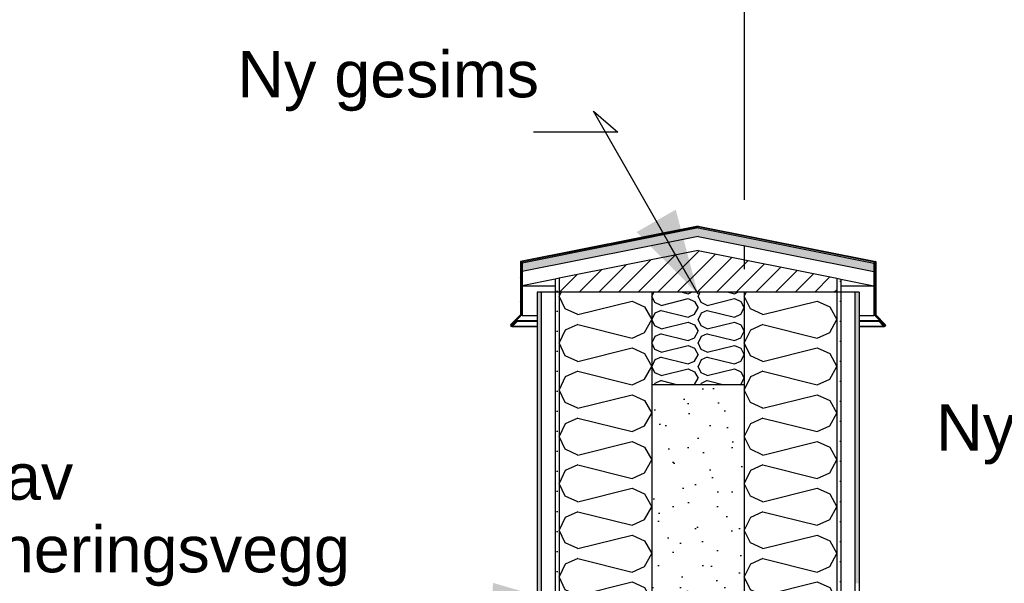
# Model space of a CAD drawing. Header units: millimetres. Extents: x -8544 to 51179, y -2070 to 39312.
# Tile 10 of 165: x -6249 to -4121, y 7271 to 8489. Entities that reach past the tile are written whole.
import ezdxf
from ezdxf.enums import TextEntityAlignment as Align

# ---------------------------------------------------------------- set-up
doc = ezdxf.new("R2010")
doc.units = ezdxf.units.MM
doc.header["$LTSCALE"] = 0.5
doc.header["$MEASUREMENT"] = 0
for name, pattern in [('Akselinje', [1500, 1000, -200, 100, -200]), ('PLINE', [0]), ('Wipeout_Contour', [2000, 0, -2000])]:
    doc.linetypes.add(name, pattern=pattern)
for name, color, linetype in [('2314 Bærende yttervegger_ lettklinker', 7, 'Continuous'), ('2314 Bærende yttervegger_ lettklinker (Skravur)', 7, 'Continuous'), ('232- Ikke-bærende yttervegger (Skravur)(Nye konstruksjoner)', 7, 'Continuous'), ('232- Ikke-bærende yttervegger(Nye konstruksjoner)', 7, 'Continuous'), ('235- Utvendig kledning og overflate (Skravur)(Nye konstruksjoner)', 7, 'Continuous'), ('235- Utvendig kledning og overflate(Nye konstruksjoner)', 7, 'Continuous'), ('265- Gesimser_ takrenner og nedløp (Skravur)(Nye konstruksjoner)', 7, 'Continuous'), ('265- Gesimser_ takrenner og nedløp(Nye konstruksjoner)', 7, 'Continuous'), ('82-- Modullinjer', 7, 'Continuous'), ('832- Tekst bygning(Nye konstruksjoner)', 7, 'Continuous')]:
    doc.layers.add(name, color=color, linetype=linetype)
doc.layers.add('262- Taktekking(Nye konstruksjoner)', color=7, linetype='Continuous', lineweight=0)
doc.styles.add('GENERATED_STYLE_1', font='arial.ttf')
doc.styles.add('GENERATED_STYLE_3', font='arial.ttf')
doc.dimstyles.new('GENERATED_STYLE__2', dxfattribs={"dimtxt": 0.18, "dimasz": 182.4, "dimexe": 0.18, "dimexo": 0.0625, "dimgap": 0, "dimtad": 0, "dimtih": 1, "dimtoh": 1, "dimdec": 4, "dimzin": 0, "dimdsep": 46, "dimcen": 0.09, "dimadec": 0, "dimazin": 0, "dimtfac": 1, "dimtdec": 4, "dimtmove": 0, "dimatfit": 3, "dimldrblk": 'ARROWHEAD_5', "dimfxl": 1, "dimtolj": 1, "dimtzin": 0, "dimarcsym": 0})
pattern_1 = [(0, (0, 0), (0, 43.30127), [0, -25]), (0, (12.5, 21.65), (0, 43.30127), [0, -25])]
pattern_2 = [(45, (0, 0), (-79.5495, 79.5495), []), (45, (-26.52, 26.52), (-79.5495, 79.5495), [])]
pattern_3 = [(45, (0, 0), (-21.2132, 21.2132), [])]

# ---------------------------------------------------------------- blocks, each defined once
blk = doc.blocks.new('*X91')
at = {"layer": '232- Ikke-bærende yttervegger (Skravur)(Nye konstruksjoner)', "linetype": 'PLINE'}
for p, q in [((-5079, 7900), (-5083.1, 7891.4)), ((-5070, 7863.8), (-5083.1, 7891.4)), ((-5042.9, 7851.5), (-4925.6, 7880.8)), ((-4925.6, 7880.8), (-4898.5, 7868.5)), ((-5042.9, 7851.5), (-5070, 7863.8)), ((-4898.5, 7868.5), (-4883.1, 7840.8)), ((-4898.5, 7813.2), (-4883.1, 7840.8)), ((-5070, 7817.9), (-5083.1, 7790.2)), ((-5042.9, 7830.2), (-5070, 7817.9)), ((-5042.9, 7830.2), (-4925.6, 7800.9)), ((-4925.6, 7800.9), (-4898.5, 7813.2)), ((-5070, 7762.6), (-5083.1, 7790.2)), ((-5042.9, 7750.3), (-4925.6, 7779.6)), ((-4925.6, 7779.6), (-4898.5, 7767.3)), ((-5042.9, 7750.3), (-5070, 7762.6)), ((-4898.5, 7767.3), (-4883.1, 7739.7)), ((-5042.9, 7729), (-5070, 7716.7)), ((-5042.9, 7729), (-4925.6, 7699.7)), ((-4898.5, 7712), (-4883.1, 7739.7)), ((-5070, 7716.7), (-5083.1, 7689.1)), ((-4925.6, 7699.7), (-4898.5, 7712)), ((-5070, 7661.4), (-5083.1, 7689.1)), ((-5042.9, 7649.1), (-4925.6, 7678.4)), ((-4925.6, 7678.4), (-4898.5, 7666.1)), ((-4898.5, 7666.1), (-4883.1, 7638.5)), ((-5042.9, 7649.1), (-5070, 7661.4)), ((-5042.9, 7627.9), (-5070, 7615.5)), ((-5042.9, 7627.9), (-4925.6, 7598.5)), ((-4898.5, 7610.9), (-4883.1, 7638.5)), ((-5070, 7615.5), (-5083.1, 7587.9)), ((-4925.6, 7598.5), (-4898.5, 7610.9)), ((-5070, 7560.3), (-5083.1, 7587.9)), ((-5042.9, 7547.9), (-5070, 7560.3)), ((-5042.9, 7547.9), (-4925.6, 7577.3)), ((-4925.6, 7577.3), (-4898.5, 7564.9)), ((-4898.5, 7564.9), (-4883.1, 7537.3)), ((-4898.5, 7509.7), (-4883.1, 7537.3)), ((-5070, 7514.4), (-5083.1, 7486.7)), ((-5042.9, 7526.7), (-5070, 7514.4)), ((-5042.9, 7526.7), (-4925.6, 7497.4)), ((-4925.6, 7497.4), (-4898.5, 7509.7)), ((-5070, 7459.1), (-5083.1, 7486.7)), ((-5042.9, 7446.8), (-4925.6, 7476.1)), ((-4925.6, 7476.1), (-4898.5, 7463.8)), ((-5042.9, 7446.8), (-5070, 7459.1)), ((-4898.5, 7463.8), (-4883.1, 7436.1)), ((-4898.5, 7408.5), (-4883.1, 7436.1)), ((-5070, 7413.2), (-5083.1, 7385.6)), ((-5042.9, 7425.5), (-5070, 7413.2)), ((-5042.9, 7425.5), (-4925.6, 7396.2)), ((-4925.6, 7396.2), (-4898.5, 7408.5)), ((-5070, 7357.9), (-5083.1, 7385.6)), ((-5042.9, 7345.6), (-4925.6, 7374.9)), ((-4925.6, 7374.9), (-4898.5, 7362.6)), ((-5042.9, 7345.6), (-5070, 7357.9)), ((-4898.5, 7362.6), (-4883.1, 7335)), ((-5042.9, 7324.3), (-5070, 7312)), ((-5042.9, 7324.3), (-4925.6, 7295)), ((-4898.5, 7307.3), (-4883.1, 7335)), ((-5070, 7312), (-5083.1, 7284.4)), ((-4925.6, 7295), (-4898.5, 7307.3)), ((-5070, 7256.8), (-5083.1, 7284.4)), ((-5042.9, 7244.4), (-4925.6, 7273.8)), ((-4925.6, 7273.8), (-4898.5, 7261.4)), ((-4898.5, 7261.4), (-4883.1, 7233.8)), ((-5042.9, 7244.4), (-5070, 7256.8)), ((-5042.9, 7223.2), (-5070, 7210.8)), ((-5042.9, 7223.2), (-4925.6, 7193.8)), ((-4898.5, 7206.2), (-4883.1, 7233.8)), ((-5070, 7210.8), (-5083.1, 7183.2)), ((-4925.6, 7193.8), (-4898.5, 7206.2)), ((-5070, 7155.6), (-5083.1, 7183.2)), ((-5042.9, 7143.3), (-5070, 7155.6)), ((-5042.9, 7143.3), (-4925.6, 7172.6)), ((-4925.6, 7172.6), (-4898.5, 7160.3)), ((-4898.5, 7160.3), (-4883.1, 7132.6)), ((-4898.5, 7105), (-4883.1, 7132.6)), ((-5070, 7109.7), (-5083.1, 7082)), ((-5042.9, 7122), (-5070, 7109.7)), ((-5042.9, 7122), (-4925.6, 7092.7)), ((-4925.6, 7092.7), (-4898.5, 7105)), ((-5070, 7054.4), (-5083.1, 7082)), ((-5042.9, 7042.1), (-4925.6, 7071.4)), ((-4925.6, 7071.4), (-4898.5, 7059.1)), ((-5042.9, 7042.1), (-5070, 7054.4)), ((-4898.5, 7059.1), (-4883.1, 7031.5)), ((-4898.5, 7003.8), (-4883.1, 7031.5)), ((-5070, 7008.5), (-5083.1, 6980.9)), ((-5042.9, 7020.8), (-5070, 7008.5)), ((-5042.9, 7020.8), (-4925.6, 6991.5)), ((-4925.6, 6991.5), (-4898.5, 7003.8)), ((-5070, 6953.2), (-5083.1, 6980.9)), ((-5042.9, 6940.9), (-4925.6, 6970.2)), ((-4925.6, 6970.2), (-4898.5, 6957.9)), ((-5042.9, 6940.9), (-5070, 6953.2)), ((-4898.5, 6957.9), (-4883.1, 6930.3)), ((-5042.9, 6919.7), (-5070, 6907.3)), ((-5042.9, 6919.7), (-4925.6, 6890.3)), ((-4898.5, 6902.7), (-4883.1, 6930.3)), ((-5070, 6907.3), (-5083.1, 6879.7)), ((-4925.6, 6890.3), (-4898.5, 6902.7)), ((-5070, 6852.1), (-5083.1, 6879.7)), ((-5001.8, 6850), (-4925.6, 6869.1)), ((-4925.6, 6869.1), (-4898.5, 6856.7)), ((-4898.5, 6856.7), (-4894.7, 6850)), ((-5065.5, 6850), (-5070, 6852.1))]:
    blk.add_line(p, q, dxfattribs=at)
blk = doc.blocks.new('*X92')
at = {"layer": '232- Ikke-bærende yttervegger (Skravur)(Nye konstruksjoner)', "linetype": 'PLINE'}
for p, q in [((-4679, 7900), (-4683.1, 7891.4)), ((-4670, 7863.8), (-4683.1, 7891.4)), ((-4642.9, 7851.5), (-4525.6, 7880.8)), ((-4525.6, 7880.8), (-4498.5, 7868.5)), ((-4642.9, 7851.5), (-4670, 7863.8)), ((-4498.5, 7868.5), (-4483.1, 7840.8)), ((-4498.5, 7813.2), (-4483.1, 7840.8)), ((-4670, 7817.9), (-4683.1, 7790.2)), ((-4642.9, 7830.2), (-4670, 7817.9)), ((-4642.9, 7830.2), (-4525.6, 7800.9)), ((-4525.6, 7800.9), (-4498.5, 7813.2)), ((-4670, 7762.6), (-4683.1, 7790.2)), ((-4642.9, 7750.3), (-4525.6, 7779.6)), ((-4525.6, 7779.6), (-4498.5, 7767.3)), ((-4642.9, 7750.3), (-4670, 7762.6)), ((-4498.5, 7767.3), (-4483.1, 7739.7)), ((-4642.9, 7729), (-4670, 7716.7)), ((-4642.9, 7729), (-4525.6, 7699.7)), ((-4498.5, 7712), (-4483.1, 7739.7)), ((-4670, 7716.7), (-4683.1, 7689.1)), ((-4525.6, 7699.7), (-4498.5, 7712)), ((-4670, 7661.4), (-4683.1, 7689.1)), ((-4642.9, 7649.1), (-4525.6, 7678.4)), ((-4525.6, 7678.4), (-4498.5, 7666.1)), ((-4498.5, 7666.1), (-4483.1, 7638.5)), ((-4642.9, 7649.1), (-4670, 7661.4)), ((-4642.9, 7627.9), (-4670, 7615.5)), ((-4642.9, 7627.9), (-4525.6, 7598.5)), ((-4498.5, 7610.9), (-4483.1, 7638.5)), ((-4670, 7615.5), (-4683.1, 7587.9)), ((-4525.6, 7598.5), (-4498.5, 7610.9)), ((-4670, 7560.3), (-4683.1, 7587.9)), ((-4642.9, 7547.9), (-4670, 7560.3)), ((-4642.9, 7547.9), (-4525.6, 7577.3)), ((-4525.6, 7577.3), (-4498.5, 7564.9)), ((-4498.5, 7564.9), (-4483.1, 7537.3)), ((-4498.5, 7509.7), (-4483.1, 7537.3)), ((-4670, 7514.4), (-4683.1, 7486.7)), ((-4642.9, 7526.7), (-4670, 7514.4)), ((-4642.9, 7526.7), (-4525.6, 7497.4)), ((-4525.6, 7497.4), (-4498.5, 7509.7)), ((-4670, 7459.1), (-4683.1, 7486.7)), ((-4642.9, 7446.8), (-4525.6, 7476.1)), ((-4525.6, 7476.1), (-4498.5, 7463.8)), ((-4642.9, 7446.8), (-4670, 7459.1)), ((-4498.5, 7463.8), (-4483.1, 7436.1)), ((-4498.5, 7408.5), (-4483.1, 7436.1)), ((-4670, 7413.2), (-4683.1, 7385.6)), ((-4642.9, 7425.5), (-4670, 7413.2)), ((-4642.9, 7425.5), (-4525.6, 7396.2)), ((-4525.6, 7396.2), (-4498.5, 7408.5)), ((-4670, 7357.9), (-4683.1, 7385.6)), ((-4642.9, 7345.6), (-4525.6, 7374.9)), ((-4525.6, 7374.9), (-4498.5, 7362.6)), ((-4642.9, 7345.6), (-4670, 7357.9)), ((-4498.5, 7362.6), (-4483.1, 7335)), ((-4642.9, 7324.3), (-4670, 7312)), ((-4642.9, 7324.3), (-4525.6, 7295)), ((-4498.5, 7307.3), (-4483.1, 7335)), ((-4670, 7312), (-4683.1, 7284.4)), ((-4525.6, 7295), (-4498.5, 7307.3)), ((-4670, 7256.8), (-4683.1, 7284.4)), ((-4642.9, 7244.4), (-4525.6, 7273.8)), ((-4525.6, 7273.8), (-4498.5, 7261.4)), ((-4498.5, 7261.4), (-4483.1, 7233.8)), ((-4642.9, 7244.4), (-4670, 7256.8)), ((-4642.9, 7223.2), (-4670, 7210.8)), ((-4642.9, 7223.2), (-4525.6, 7193.8)), ((-4498.5, 7206.2), (-4483.1, 7233.8)), ((-4670, 7210.8), (-4683.1, 7183.2)), ((-4525.6, 7193.8), (-4498.5, 7206.2)), ((-4670, 7155.6), (-4683.1, 7183.2)), ((-4642.9, 7143.3), (-4670, 7155.6)), ((-4642.9, 7143.3), (-4525.6, 7172.6)), ((-4525.6, 7172.6), (-4498.5, 7160.3)), ((-4498.5, 7160.3), (-4483.1, 7132.6)), ((-4498.5, 7105), (-4483.1, 7132.6)), ((-4670, 7109.7), (-4683.1, 7082)), ((-4642.9, 7122), (-4670, 7109.7)), ((-4642.9, 7122), (-4525.6, 7092.7)), ((-4525.6, 7092.7), (-4498.5, 7105)), ((-4670, 7054.4), (-4683.1, 7082)), ((-4642.9, 7042.1), (-4525.6, 7071.4)), ((-4525.6, 7071.4), (-4498.5, 7059.1)), ((-4642.9, 7042.1), (-4670, 7054.4)), ((-4498.5, 7059.1), (-4483.1, 7031.5)), ((-4498.5, 7003.8), (-4483.1, 7031.5)), ((-4670, 7008.5), (-4683.1, 6980.9)), ((-4642.9, 7020.8), (-4670, 7008.5)), ((-4642.9, 7020.8), (-4525.6, 6991.5)), ((-4525.6, 6991.5), (-4498.5, 7003.8)), ((-4670, 6953.2), (-4683.1, 6980.9)), ((-4642.9, 6940.9), (-4525.6, 6970.2)), ((-4525.6, 6970.2), (-4498.5, 6957.9)), ((-4642.9, 6940.9), (-4670, 6953.2)), ((-4498.5, 6957.9), (-4483.1, 6930.3)), ((-4642.9, 6919.7), (-4670, 6907.3)), ((-4642.9, 6919.7), (-4525.6, 6890.3)), ((-4498.5, 6902.7), (-4483.1, 6930.3)), ((-4670, 6907.3), (-4683.1, 6879.7)), ((-4525.6, 6890.3), (-4498.5, 6902.7)), ((-4670, 6852.1), (-4683.1, 6879.7)), ((-4601.8, 6850), (-4525.6, 6869.1)), ((-4525.6, 6869.1), (-4498.5, 6856.7)), ((-4498.5, 6856.7), (-4494.7, 6850)), ((-4665.5, 6850), (-4670, 6852.1))]:
    blk.add_line(p, q, dxfattribs=at)
blk = doc.blocks.new('*X97')
at = {"layer": '265- Gesimser_ takrenner og nedløp (Skravur)(Nye konstruksjoner)', "linetype": 'PLINE'}
for p, q in [((-4779, 7900), (-4783.1, 7891.4)), ((-4717.4, 7900), (-4704.3, 7896.7)), ((-4704.3, 7896.7), (-4697.1, 7900)), ((-4776.5, 7877.6), (-4783.1, 7891.4)), ((-4763, 7871.4), (-4776.5, 7877.6)), ((-4763, 7871.4), (-4704.3, 7886.1)), ((-4704.3, 7886.1), (-4690.8, 7879.9)), ((-4690.8, 7879.9), (-4683.1, 7866.1)), ((-4776.5, 7854.6), (-4783.1, 7840.8)), ((-4763, 7860.8), (-4776.5, 7854.6)), ((-4763, 7860.8), (-4704.3, 7846.1)), ((-4690.8, 7852.3), (-4683.1, 7866.1)), ((-4776.5, 7827), (-4783.1, 7840.8)), ((-4763, 7820.8), (-4704.3, 7835.5)), ((-4704.3, 7846.1), (-4690.8, 7852.3)), ((-4704.3, 7835.5), (-4690.8, 7829.3)), ((-4763, 7820.8), (-4776.5, 7827)), ((-4690.8, 7829.3), (-4683.1, 7815.5)), ((-4690.8, 7801.7), (-4683.1, 7815.5)), ((-4776.5, 7804.1), (-4783.1, 7790.2)), ((-4776.5, 7776.4), (-4783.1, 7790.2)), ((-4763, 7810.2), (-4776.5, 7804.1)), ((-4763, 7810.2), (-4704.3, 7795.6)), ((-4704.3, 7795.6), (-4690.8, 7801.7)), ((-4763, 7770.3), (-4776.5, 7776.4)), ((-4763, 7770.3), (-4704.3, 7784.9)), ((-4704.3, 7784.9), (-4690.8, 7778.8)), ((-4690.8, 7778.8), (-4683.1, 7764.9)), ((-4776.5, 7753.5), (-4783.1, 7739.7)), ((-4763, 7759.6), (-4776.5, 7753.5)), ((-4763, 7759.6), (-4704.3, 7745)), ((-4704.3, 7745), (-4690.8, 7751.1)), ((-4690.8, 7751.1), (-4683.1, 7764.9)), ((-4776.5, 7725.8), (-4783.1, 7739.7)), ((-4763, 7719.7), (-4704.3, 7734.3)), ((-4704.3, 7734.3), (-4690.8, 7728.2)), ((-4690.8, 7728.2), (-4683.1, 7714.4)), ((-4763, 7719.7), (-4776.5, 7725.8)), ((-4763, 7709), (-4776.5, 7702.9)), ((-4763, 7709), (-4726.8, 7700)), ((-4690.8, 7700.5), (-4683.1, 7714.4)), ((-4776.5, 7702.9), (-4777.9, 7700)), ((-4692, 7700), (-4690.8, 7700.5))]:
    blk.add_line(p, q, dxfattribs=at)
blk = doc.blocks.new('*X98')
at = {"layer": '265- Gesimser_ takrenner og nedløp (Skravur)(Nye konstruksjoner)', "linetype": 'PLINE'}
for p, q in [((-4879, 7900), (-4883.1, 7891.4)), ((-4817.4, 7900), (-4804.3, 7896.7)), ((-4804.3, 7896.7), (-4797.1, 7900)), ((-4876.5, 7877.6), (-4883.1, 7891.4)), ((-4863, 7871.4), (-4876.5, 7877.6)), ((-4863, 7871.4), (-4804.3, 7886.1)), ((-4804.3, 7886.1), (-4790.8, 7879.9)), ((-4790.8, 7879.9), (-4783.1, 7866.1)), ((-4876.5, 7854.6), (-4883.1, 7840.8)), ((-4863, 7860.8), (-4876.5, 7854.6)), ((-4863, 7860.8), (-4804.3, 7846.1)), ((-4790.8, 7852.3), (-4783.1, 7866.1)), ((-4876.5, 7827), (-4883.1, 7840.8)), ((-4863, 7820.8), (-4804.3, 7835.5)), ((-4804.3, 7846.1), (-4790.8, 7852.3)), ((-4804.3, 7835.5), (-4790.8, 7829.3)), ((-4863, 7820.8), (-4876.5, 7827)), ((-4790.8, 7829.3), (-4783.1, 7815.5)), ((-4790.8, 7801.7), (-4783.1, 7815.5)), ((-4876.5, 7804.1), (-4883.1, 7790.2)), ((-4876.5, 7776.4), (-4883.1, 7790.2)), ((-4863, 7810.2), (-4876.5, 7804.1)), ((-4863, 7810.2), (-4804.3, 7795.6)), ((-4804.3, 7795.6), (-4790.8, 7801.7)), ((-4863, 7770.3), (-4876.5, 7776.4)), ((-4863, 7770.3), (-4804.3, 7784.9)), ((-4804.3, 7784.9), (-4790.8, 7778.8)), ((-4790.8, 7778.8), (-4783.1, 7764.9)), ((-4876.5, 7753.5), (-4883.1, 7739.7)), ((-4863, 7759.6), (-4876.5, 7753.5)), ((-4863, 7759.6), (-4804.3, 7745)), ((-4804.3, 7745), (-4790.8, 7751.1)), ((-4790.8, 7751.1), (-4783.1, 7764.9)), ((-4876.5, 7725.8), (-4883.1, 7739.7)), ((-4863, 7719.7), (-4804.3, 7734.3)), ((-4804.3, 7734.3), (-4790.8, 7728.2)), ((-4790.8, 7728.2), (-4783.1, 7714.4)), ((-4863, 7719.7), (-4876.5, 7725.8)), ((-4863, 7709), (-4876.5, 7702.9)), ((-4863, 7709), (-4826.8, 7700)), ((-4790.8, 7700.5), (-4783.1, 7714.4)), ((-4876.5, 7702.9), (-4877.9, 7700)), ((-4792, 7700), (-4790.8, 7700.5))]:
    blk.add_line(p, q, dxfattribs=at)
blk = doc.blocks.new('Standard grid marker[1]', base_point=(-4683.1, 12550))
at = {"layer": '82-- Modullinjer', "linetype": 'Akselinje'}
blk.add_line((-4683.1, 12350), (-4683.1, 1550), dxfattribs=at)
at = {"layer": '82-- Modullinjer', "style": 'GENERATED_STYLE_1'}
for tag, p in [('AC_MarkerText_1_0', (-4683.1, 12887.5)), ('AC_MarkerText_1_1', (-4683.1, 1187.5))]:
    blk.add_attdef(tag, text='', height=175, rotation=360, dxfattribs=at).set_placement(p, align=Align.TOP_CENTER)
blk = doc.blocks.new('ARROWHEAD_5')
at = {"linetype": 'Continuous'}
blk.add_hatch(color=256, dxfattribs=at).paths.add_polyline_path([(-1, 0.2679), (0, 0), (-1, -0.2679)])
blk.add_line((0, 0), (-1, 0), dxfattribs=at)

msp = doc.modelspace()

# ---------------------------------------------------------------- hatches: boundary and pattern name
at = {"layer": '2314 Bærende yttervegger_ lettklinker (Skravur)', "linetype": 'Continuous'}
h = msp.add_hatch(dxfattribs=at)
h.set_pattern_fill('Lettklinker', color=256, style=0, pattern_type=2)
h.set_pattern_definition([(45, (0, 150), (-47.7297, 47.7297), [0, -45, 0, -67.5]), (110, (150, 150), (63.42925, 23.08636), [0, -33, 0, -57])])
h.paths.add_polyline_path([(-4683.1, 6850), (-4683.1, 7700), (-4883.1, 7700), (-4883.1, 6850)])
at = {"layer": '235- Utvendig kledning og overflate (Skravur)(Nye konstruksjoner)', "linetype": 'Continuous'}
h = msp.add_hatch(dxfattribs=at)
h.set_pattern_fill('Prikker_tett', color=256, style=0, pattern_type=2)
h.set_pattern_definition(pattern_1)
h.paths.add_polyline_path([(-5092.1, 7900), (-5092.1, 6620), (-5083.1, 6620), (-5083.1, 7900)])
h = msp.add_hatch(dxfattribs=at)
h.set_pattern_fill('Prikker_tett', color=256, style=0, pattern_type=2)
h.set_pattern_definition(pattern_1)
h.paths.add_polyline_path([(-4474.1, 7900), (-4483.1, 7900), (-4483.1, 7270.6), (-4474.1, 7270.6)])
at = {"layer": '265- Gesimser_ takrenner og nedløp (Skravur)(Nye konstruksjoner)', "linetype": 'Continuous'}
h = msp.add_hatch(dxfattribs=at)
h.set_pattern_fill('Skrålinjer_4', color=256, style=0, pattern_type=2)
h.set_pattern_definition(pattern_2)
h.paths.add_polyline_path([(-4783.1, 8041), (-4401.1, 7964.6), (-4399.1, 7966.2), (-4783.1, 8043)])
h = msp.add_hatch(dxfattribs=at)
h.set_pattern_fill('Skrålinjer_4', color=256, style=0, pattern_type=2)
h.set_pattern_definition(pattern_2)
h.paths.add_polyline_path([(-5165.1, 7964.6), (-5167.1, 7966.2), (-5167.1, 7850.8), (-5165.1, 7850)])
h = msp.add_hatch(dxfattribs=at)
h.set_pattern_fill('Skrålinjer_4', color=256, style=0, pattern_type=2)
h.set_pattern_definition(pattern_2)
h.paths.add_polyline_path([(-4401.1, 7850), (-4399.1, 7850.8), (-4399.1, 7966.2), (-4401.1, 7964.6)])
h = msp.add_hatch(dxfattribs=at)
h.set_pattern_fill('Skrålinjer_4', color=256, style=0, pattern_type=2)
h.set_pattern_definition(pattern_2)
h.paths.add_polyline_path([(-5167.1, 7850.8), (-5187.7, 7830.2), (-5186.3, 7828.8), (-5165.1, 7850)])
h = msp.add_hatch(dxfattribs=at)
h.set_pattern_fill('Skrålinjer_4', color=256, style=0, pattern_type=2)
h.set_pattern_definition(pattern_2)
h.paths.add_polyline_path([(-5175, 7838.7), (-5185.6, 7828.1), (-5184.2, 7826.7), (-5173.6, 7837.3)])
h = msp.add_hatch(dxfattribs=at)
h.set_pattern_fill('Skrålinjer_4', color=256, style=0, pattern_type=2)
h.set_pattern_definition(pattern_2)
h.paths.add_polyline_path([(-4401.1, 7850), (-4379.9, 7828.8), (-4378.4, 7830.2), (-4399.1, 7850.8)])
h = msp.add_hatch(dxfattribs=at)
h.set_pattern_fill('Skrålinjer_4', color=256, style=0, pattern_type=2)
h.set_pattern_definition(pattern_2)
h.paths.add_polyline_path([(-4392.6, 7837.3), (-4382, 7826.7), (-4380.6, 7828.1), (-4391.2, 7838.7)])
h = msp.add_hatch(dxfattribs=at)
h.set_pattern_fill('Skrålinjer_4', color=256, style=0, pattern_type=2)
h.set_pattern_definition(pattern_2)
h.paths.add_polyline_path([(-5187.7, 7830.2), (-5188.4, 7828.4), (-5187.7, 7826.7), (-5185.9, 7825.9), (-5184.2, 7826.7), (-5185.6, 7828.1), (-5186.3, 7828.8)])
h = msp.add_hatch(dxfattribs=at)
h.set_pattern_fill('Skrålinjer_4', color=256, style=0, pattern_type=2)
h.set_pattern_definition(pattern_2)
h.paths.add_polyline_path([(-4380.6, 7828.1), (-4382, 7826.7), (-4380.2, 7825.9), (-4378.4, 7826.7), (-4377.7, 7828.4), (-4378.4, 7830.2), (-4379.9, 7828.8)])

# ---------------------------------------------------------------- linework, layer by layer
at = {"layer": '2314 Bærende yttervegger_ lettklinker', "linetype": 'PLINE', "flags": 128}
msp.add_lwpolyline([(-4683.1, 7700), (-4783.1, 7700), (-4883.1, 7700)], dxfattribs=at)
at = {"layer": '232- Ikke-bærende yttervegger(Nye konstruksjoner)', "linetype": 'PLINE'}
for p, q in [((-5083.1, 7900), (-5083.1, 6850)), ((-4883.1, 7900), (-5083.1, 7900)), ((-4483.1, 7900), (-4683.1, 7900))]:
    msp.add_line(p, q, dxfattribs=at)
at = {"layer": '232- Ikke-bærende yttervegger(Nye konstruksjoner)', "linetype": 'PLINE', "flags": 128}
for points in [[(-4883.1, 7900), (-4883.1, 7700), (-4883.1, 6850)], [(-4683.1, 7900), (-4683.1, 7700), (-4683.1, 6850)], [(-4483.1, 7900), (-4483.1, 7270.6), (-4483.1, 7268.6), (-4483.1, 7238.6), (-4483.1, 6850)]]:
    msp.add_lwpolyline(points, dxfattribs=at)
at = {"layer": '235- Utvendig kledning og overflate(Nye konstruksjoner)', "linetype": 'PLINE'}
for p, q in [((-5165.1, 7850), (-5186.3, 7828.8)), ((-5175, 7838.7), (-5185.6, 7828.1)), ((-5175, 7838.7), (-5173.6, 7837.3)), ((-5167.1, 7850.8), (-5165.1, 7850)), ((-5163.1, 7850), (-5165.1, 7850)), ((-4401.1, 7850), (-4403.1, 7850)), ((-4399.1, 7850.8), (-4401.1, 7850)), ((-4401.1, 7850), (-4379.9, 7828.8)), ((-4391.2, 7838.7), (-4392.6, 7837.3)), ((-4391.2, 7838.7), (-4380.6, 7828.1)), ((-5188.4, 7828.4), (-5187.7, 7826.7)), ((-5187.7, 7830.2), (-5186.3, 7828.8)), ((-5187.7, 7826.7), (-5185.9, 7825.9)), ((-5186.3, 7828.8), (-5185.6, 7828.1)), ((-5185.6, 7828.1), (-5184.2, 7826.7)), ((-4380.6, 7828.1), (-4382, 7826.7)), ((-4379.9, 7828.8), (-4380.6, 7828.1)), ((-4378.4, 7826.7), (-4380.2, 7825.9)), ((-4378.4, 7830.2), (-4379.9, 7828.8)), ((-4377.7, 7828.4), (-4378.4, 7826.7))]:
    msp.add_line(p, q, dxfattribs=at)
at = {"layer": '235- Utvendig kledning og overflate(Nye konstruksjoner)', "linetype": 'PLINE', "flags": 128}
for points in [[(-5167.1, 7850.8), (-5187.7, 7830.2), (-5188.4, 7828.4)], [(-5173.6, 7837.3), (-5184.2, 7826.7), (-5185.9, 7825.9)], [(-4399.1, 7850.8), (-4378.4, 7830.2), (-4377.7, 7828.4)], [(-4392.6, 7837.3), (-4382, 7826.7), (-4380.2, 7825.9)]]:
    msp.add_lwpolyline(points, dxfattribs=at)
at = {"layer": '265- Gesimser_ takrenner og nedløp(Nye konstruksjoner)', "linetype": 'PLINE'}
for p, q in [((-5163.1, 7914), (-5092.1, 7914)), ((-4783.1, 7900), (-4883.1, 7900)), ((-4683.1, 7900), (-4783.1, 7900)), ((-5186.3, 7828.8), (-5184.9, 7828.8)), ((-4381.3, 7828.8), (-4379.9, 7828.8))]:
    msp.add_line(p, q, dxfattribs=at)

# ---------------------------------------------------------------- block references
at = {"layer": '232- Ikke-bærende yttervegger(Nye konstruksjoner)'}
for name in ['*X91', '*X92']:
    msp.add_blockref(name, (0, 0), dxfattribs=at)
at = {"layer": '265- Gesimser_ takrenner og nedløp(Nye konstruksjoner)'}
for name in ['*X98', '*X97']:
    msp.add_blockref(name, (0, 0), dxfattribs=at)

# ---------------------------------------------------------------- texts
at = {"layer": '832- Tekst bygning(Nye konstruksjoner)', "linetype": 'Continuous', "char_height": 100, "attachment_point": 7, "style": 'GENERATED_STYLE_3'}
for s, insert in [('\\A1;{\\pql;\\fArial|b0|i0|c0|p0;\\W1.000000;Ny \\fArial|b0|i0|c0|p0;\\W1.000000;gesims}', (-5778.9, 8291.2)), ('\\A1;{\\pql;\\fArial|b0|i0|c0|p0;\\W1.000000;Ny \\fArial|b0|i0|c0|p0;\\W1.000000;kompakttak}', (-4268.4, 7527.6))]:
    msp.add_mtext(s, dxfattribs=dict(at, insert=insert))
at = {"layer": '832- Tekst bygning(Nye konstruksjoner)', "linetype": 'Continuous', "insert": (-7049.8, 7264.2), "char_height": 100, "attachment_point": 7, "line_spacing_factor": 0.940384, "style": 'GENERATED_STYLE_3'}
msp.add_mtext('\\A1;{\\pql;\\fArial|b0|i0|c0|p0;\\W1.000000;Ny \\fArial|b0|i0|c0|p0;\\W1.000000;isolering av \\P\\pql;\\fArial|b0|i0|c0|p0;\\W1.000000;brannseksjoneringsvegg}', dxfattribs=at)

# ---------------------------------------------------------------- leaders
at = {"layer": '832- Tekst bygning(Nye konstruksjoner)', "linetype": 'PLINE', "annotation_type": 0, "has_hookline": 1, "hookline_direction": 1, "text_width": 912}
msp.add_leader([(-3039.5, 7165.5), (-3080.9, 7527.6), (-3361.4, 7482.2)], dimstyle='GENERATED_STYLE__2', dxfattribs=at)

# ---------------------------------------------------------------- next in the draw order: wipeouts: each hides what was drawn before it
at = {"linetype": 'Wipeout_Contour', "ltscale": 35536.192384}
msp.add_wipeout([(-5122.1, 7900), (-5122.1, 6620), (-5092.1, 6620), (-5092.1, 7900)], dxfattribs=at).dxf.layer = '235- Utvendig kledning og overflate (Skravur)(Nye konstruksjoner)'
at = {"linetype": 'Wipeout_Contour', "ltscale": 35201.394253}
msp.add_wipeout([(-4474.1, 7900), (-4474.1, 7270.6), (-4444.1, 7270.6), (-4444.1, 7900)], dxfattribs=at).dxf.layer = '235- Utvendig kledning og overflate (Skravur)(Nye konstruksjoner)'

# ---------------------------------------------------------------- next in the draw order: hatches: boundary and pattern name
at = {"layer": '235- Utvendig kledning og overflate (Skravur)(Nye konstruksjoner)', "linetype": 'Continuous'}
for points in [[(-5122.1, 7900), (-5131.1, 7900), (-5131.1, 6620), (-5122.1, 6620)], [(-4444.1, 7900), (-4444.1, 7270.6), (-4435.1, 7270.6), (-4435.1, 7900)]]:
    msp.add_hatch(color=256, dxfattribs=at).paths.add_polyline_path(points)
at = {"layer": '265- Gesimser_ takrenner og nedløp (Skravur)(Nye konstruksjoner)', "linetype": 'Continuous'}
h = msp.add_hatch(dxfattribs=at)
h.set_pattern_fill('Prikker_tett', color=256, style=0, pattern_type=2)
h.set_pattern_definition(pattern_1)
h.paths.add_polyline_path([(-5083.1, 7930), (-5092.1, 7928.2), (-5092.1, 7900), (-5083.1, 7900)])
h = msp.add_hatch(dxfattribs=at)
h.set_pattern_fill('Prikker_tett', color=256, style=0, pattern_type=2)
h.set_pattern_definition(pattern_1)
h.paths.add_polyline_path([(-4474.1, 7928.2), (-4483.1, 7930), (-4483.1, 7900), (-4474.1, 7900)])

# ---------------------------------------------------------------- next in the draw order: linework, layer by layer
at = {"layer": '235- Utvendig kledning og overflate(Nye konstruksjoner)', "linetype": 'PLINE'}
for p, q in [((-5131.1, 7900), (-5131.1, 6620)), ((-5122.1, 7900), (-5122.1, 6620)), ((-5092.1, 7900), (-5092.1, 6620)), ((-4474.1, 7900), (-4474.1, 6850)), ((-4444.1, 7900), (-4444.1, 6850)), ((-4435.1, 7900), (-4435.1, 6850))]:
    msp.add_line(p, q, dxfattribs=at)
at = {"layer": '235- Utvendig kledning og overflate(Nye konstruksjoner)', "linetype": 'PLINE', "flags": 128}
for points in [[(-5092.1, 7900), (-5122.1, 7900), (-5131.1, 7900)], [(-4435.1, 7900), (-4444.1, 7900), (-4474.1, 7900)]]:
    msp.add_lwpolyline(points, dxfattribs=at)
at = {"layer": '265- Gesimser_ takrenner og nedløp(Nye konstruksjoner)', "linetype": 'PLINE'}
for p, q in [((-5083.1, 7900), (-5092.1, 7900)), ((-4474.1, 7900), (-4483.1, 7900)), ((-5175, 7838.7), (-5131.1, 7838.7)), ((-5173.6, 7837.3), (-5131.1, 7837.3)), ((-5163.1, 7850), (-5131.1, 7850)), ((-4435.1, 7850), (-4403.1, 7850)), ((-4435.1, 7838.7), (-4391.2, 7838.7)), ((-4435.1, 7837.3), (-4392.6, 7837.3)), ((-5185.9, 7825.9), (-5131.1, 7825.9)), ((-5184.2, 7826.7), (-5131.1, 7826.7)), ((-4435.1, 7826.7), (-4382, 7826.7)), ((-4435.1, 7825.9), (-4380.2, 7825.9))]:
    msp.add_line(p, q, dxfattribs=at)

# ---------------------------------------------------------------- next in the draw order: leaders
at = {"layer": '832- Tekst bygning(Nye konstruksjoner)', "linetype": 'PLINE', "annotation_type": 0, "has_hookline": 1, "hookline_direction": 1, "text_width": 1494.4}
msp.add_leader([(-5045.3, 7218.7), (-7049.8, 7264.2)], dimstyle='GENERATED_STYLE__2', dxfattribs=at)

# ---------------------------------------------------------------- next in the draw order: wipeouts: each hides what was drawn before it
at = {"linetype": 'Wipeout_Contour', "ltscale": 45893.637584}
msp.add_wipeout([(-4783.1, 7990), (-4474.1, 7928.2), (-4403.1, 7914), (-4403.1, 7944.6), (-4783.1, 8020.6)], dxfattribs=at).dxf.layer = '265- Gesimser_ takrenner og nedløp (Skravur)(Nye konstruksjoner)'

# ---------------------------------------------------------------- next in the draw order: hatches: boundary and pattern name
at = {"layer": '262- Taktekking(Nye konstruksjoner)', "linetype": 'Continuous'}
msp.add_hatch(color=256, dxfattribs=at).paths.add_polyline_path([(-4403.1, 7963), (-4783.1, 8039), (-4783.1, 8020.6), (-4403.1, 7944.6)])
at = {"layer": '265- Gesimser_ takrenner og nedløp (Skravur)(Nye konstruksjoner)', "linetype": 'Continuous'}
h = msp.add_hatch(dxfattribs=at)
h.set_pattern_fill('Skrålinjer_4', color=256, style=0, pattern_type=2)
h.set_pattern_definition(pattern_2)
h.paths.add_polyline_path([(-4783.1, 8043), (-5167.1, 7966.2), (-5165.1, 7964.6), (-4783.1, 8041)])
for points in [[(-4783.1, 8039), (-4403.1, 7963), (-4401.1, 7964.6), (-4783.1, 8041)], [(-4403.1, 7944.6), (-4403.1, 7914), (-4403.1, 7850), (-4401.1, 7850), (-4401.1, 7964.6), (-4403.1, 7963)]]:
    msp.add_hatch(color=256, dxfattribs=at).paths.add_polyline_path(points)
h = msp.add_hatch(dxfattribs=at)
h.set_pattern_fill('Skrålinjer_1', color=256, style=0, pattern_type=2)
h.set_pattern_definition(pattern_3)
h.paths.add_polyline_path([(-4783.1, 7990), (-4783.1, 7900), (-4683.1, 7900), (-4483.1, 7900), (-4483.1, 7930)])

# ---------------------------------------------------------------- next in the draw order: linework, layer by layer
at = {"layer": '235- Utvendig kledning og overflate(Nye konstruksjoner)', "linetype": 'PLINE'}
for p, q in [((-4783.1, 8043), (-4399.1, 7966.2)), ((-4399.1, 7966.2), (-4401.1, 7964.6)), ((-4401.1, 7964.6), (-4401.1, 7850)), ((-4399.1, 7966.2), (-4399.1, 7850.8)), ((-4403.1, 7914), (-4403.1, 7850))]:
    msp.add_line(p, q, dxfattribs=at)
at = {"layer": '262- Taktekking(Nye konstruksjoner)', "linetype": 'PLINE'}
for p, q in [((-4783.1, 8041), (-4401.1, 7964.6)), ((-4401.1, 7964.6), (-4403.1, 7963))]:
    msp.add_line(p, q, dxfattribs=at)
at = {"layer": '265- Gesimser_ takrenner og nedløp(Nye konstruksjoner)', "linetype": 'PLINE'}
for p, q in [((-4783.1, 8039), (-4403.1, 7963)), ((-4783.1, 8020.6), (-4403.1, 7944.6)), ((-4483.1, 7930), (-4483.1, 7900)), ((-4474.1, 7928.2), (-4474.1, 7900)), ((-4474.1, 7928.2), (-4403.1, 7914)), ((-4474.1, 7914), (-4403.1, 7914))]:
    msp.add_line(p, q, dxfattribs=at)
at = {"layer": '265- Gesimser_ takrenner og nedløp(Nye konstruksjoner)', "linetype": 'PLINE', "flags": 128}
for points in [[(-4783.1, 7990), (-4483.1, 7930), (-4474.1, 7928.2)], [(-4403.1, 7963), (-4403.1, 7944.6), (-4403.1, 7914)]]:
    msp.add_lwpolyline(points, dxfattribs=at)

# ---------------------------------------------------------------- next in the draw order: wipeouts: each hides what was drawn before it
at = {"linetype": 'Wipeout_Contour', "ltscale": 46997.064298}
msp.add_wipeout([(-4783.1, 7990), (-4783.1, 8020.6), (-5163.1, 7944.6), (-5163.1, 7914), (-5092.1, 7928.2)], dxfattribs=at).dxf.layer = '265- Gesimser_ takrenner og nedløp (Skravur)(Nye konstruksjoner)'

# ---------------------------------------------------------------- next in the draw order: hatches: boundary and pattern name
at = {"layer": '262- Taktekking(Nye konstruksjoner)', "linetype": 'Continuous'}
msp.add_hatch(color=256, dxfattribs=at).paths.add_polyline_path([(-4783.1, 8039), (-5163.1, 7963), (-5163.1, 7944.6), (-4783.1, 8020.6)])
at = {"layer": '265- Gesimser_ takrenner og nedløp (Skravur)(Nye konstruksjoner)', "linetype": 'Continuous'}
for points in [[(-4783.1, 8041), (-5165.1, 7964.6), (-5163.1, 7963), (-4783.1, 8039)], [(-5163.1, 7963), (-5165.1, 7964.6), (-5165.1, 7850), (-5163.1, 7850), (-5163.1, 7914), (-5163.1, 7944.6)]]:
    msp.add_hatch(color=256, dxfattribs=at).paths.add_polyline_path(points)
h = msp.add_hatch(dxfattribs=at)
h.set_pattern_fill('Skrålinjer_1', color=256, style=0, pattern_type=2)
h.set_pattern_definition(pattern_3)
h.paths.add_polyline_path([(-4783.1, 7990), (-5083.1, 7930), (-5083.1, 7900), (-4883.1, 7900), (-4783.1, 7900)])

# ---------------------------------------------------------------- next in the draw order: linework, layer by layer
at = {"layer": '235- Utvendig kledning og overflate(Nye konstruksjoner)', "linetype": 'PLINE'}
for p, q in [((-4783.1, 8043), (-5167.1, 7966.2)), ((-5167.1, 7966.2), (-5167.1, 7850.8)), ((-5167.1, 7966.2), (-5165.1, 7964.6)), ((-5165.1, 7964.6), (-5165.1, 7850)), ((-5163.1, 7914), (-5163.1, 7850))]:
    msp.add_line(p, q, dxfattribs=at)
at = {"layer": '262- Taktekking(Nye konstruksjoner)', "linetype": 'PLINE'}
for p, q in [((-4783.1, 8041), (-5165.1, 7964.6)), ((-5165.1, 7964.6), (-5163.1, 7963))]:
    msp.add_line(p, q, dxfattribs=at)
at = {"layer": '265- Gesimser_ takrenner og nedløp(Nye konstruksjoner)', "linetype": 'PLINE'}
for p, q in [((-4783.1, 8039), (-5163.1, 7963)), ((-4783.1, 8020.6), (-5163.1, 7944.6)), ((-5092.1, 7928.2), (-5163.1, 7914)), ((-5092.1, 7928.2), (-5092.1, 7900)), ((-5083.1, 7930), (-5083.1, 7900))]:
    msp.add_line(p, q, dxfattribs=at)
at = {"layer": '265- Gesimser_ takrenner og nedløp(Nye konstruksjoner)', "linetype": 'PLINE', "flags": 128}
for points in [[(-4783.1, 7990), (-5083.1, 7930), (-5092.1, 7928.2)], [(-5163.1, 7963), (-5163.1, 7944.6), (-5163.1, 7914)]]:
    msp.add_lwpolyline(points, dxfattribs=at)

# ---------------------------------------------------------------- next in the draw order: block references
at = {"layer": '82-- Modullinjer', "linetype": 'PLINE'}
msp.add_blockref('Standard grid marker[1]', (-4683.1, 12550), dxfattribs=at)

# ---------------------------------------------------------------- next in the draw order: leaders
at = {"layer": '832- Tekst bygning(Nye konstruksjoner)', "linetype": 'PLINE', "annotation_type": 0, "has_hookline": 1, "hookline_direction": 1, "text_width": 635.5}
msp.add_leader([(-4783.1, 7895.9), (-5009.3, 8291.2), (-4956.4, 8245.7), (-5138.8, 8245.7)], dimstyle='GENERATED_STYLE__2', dxfattribs=at)

doc.saveas('drawing.dxf')
